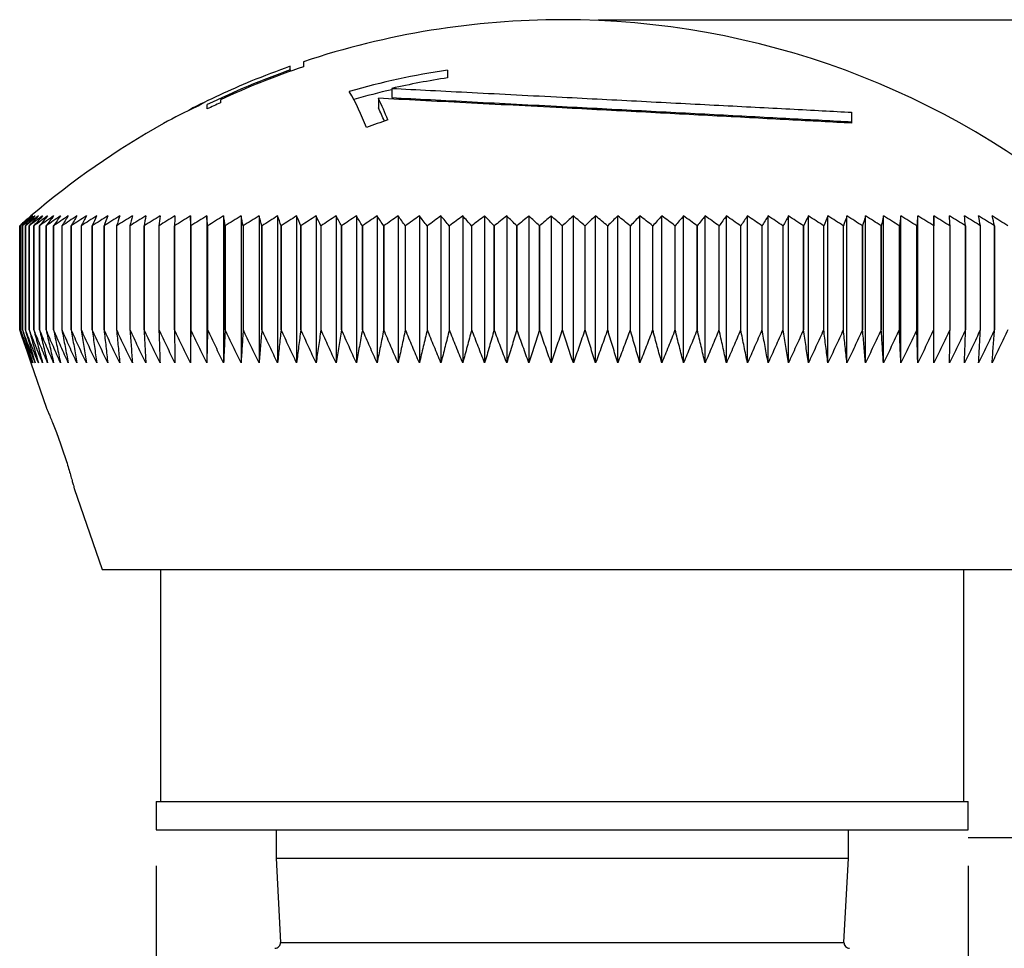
# Model space of a CAD drawing. Header units: millimetres. Extents: x 0 to 279, y 0 to 216.
# Tile 3 of 13: x 109 to 143, y 91 to 124. Entities that reach past the tile are written whole.
import ezdxf

# ---------------------------------------------------------------- set-up
doc = ezdxf.new("R2010")
doc.units = ezdxf.units.MM
doc.layers.add('DIMENSIONS', color=140, linetype='Continuous', lineweight=25)
doc.styles.add('SLDTEXTSTYLE0', font='TXT', dxfattribs={"width": 0.75})
doc.dimstyles.new('SLDDIMSTYLE1', dxfattribs={"dimtxt": 3.5, "dimasz": 3.5, "dimexe": 0, "dimexo": 0.0625, "dimgap": 0.875, "dimtad": 0, "dimtih": 1, "dimtoh": 1, "dimdec": 1, "dimrnd": 1e-09, "dimzin": 4, "dimdsep": 46, "dimtxsty": 'SLDTEXTSTYLE0', "dimsah": 1, "dimcen": 0.09, "dimadec": 0, "dimazin": 1, "dimtfac": 1, "dimtdec": 1, "dimtofl": 0, "dimtmove": 0, "dimatfit": 3, "dimfxl": 0, "dimfrac": 2, "dimtolj": 1, "dimtzin": 12, "dimarcsym": 0})
doc.dimstyles.new('SLDDIMSTYLE2', dxfattribs={"dimtxt": 3.5, "dimasz": 3.5, "dimexe": 0, "dimexo": 0.0625, "dimgap": 0.875, "dimtad": 0, "dimtih": 1, "dimtoh": 1, "dimdec": 1, "dimrnd": 1e-09, "dimzin": 12, "dimdsep": 46, "dimtxsty": 'SLDTEXTSTYLE0', "dimsah": 1, "dimcen": 0.09, "dimadec": 0, "dimazin": 3, "dimtfac": 1, "dimtdec": 1, "dimtofl": 0, "dimtmove": 0, "dimatfit": 3, "dimfxl": 0, "dimfrac": 2, "dimtolj": 1, "dimtzin": 12, "dimarcsym": 0})

# ---------------------------------------------------------------- blocks, each defined once
blk = doc.blocks.new('_D_1')
at = {"layer": 'DIMENSIONS'}
for p, q in [((129.084, 124.016), (160.239, 124.016)), ((157.064, 124.016), (157.064, 115.81)), ((152.538, 109.49), (151.471, 109.49)), ((151.471, 109.49), (151.471, 103.933)), ((161.589, 109.49), (162.656, 109.49)), ((162.656, 109.49), (162.656, 103.933)), ((151.471, 103.933), (152.538, 103.933)), ((162.656, 103.933), (161.589, 103.933)), ((157.064, 95.016), (157.064, 103.222)), ((143.484, 95.016), (160.239, 95.016))]:
    blk.add_line(p, q, dxfattribs=at)
for points in [[(157.064, 124.016), (156.525, 120.516), (157.602, 120.516)], [(157.064, 95.016), (157.602, 98.516), (156.525, 98.516)]]:
    blk.add_solid(points, dxfattribs=at)
at = {"layer": 'DIMENSIONS', "char_height": 3.5, "attachment_point": 1, "style": 'SLDTEXTSTYLE0'}
for s, insert in [('29.0', (152.538, 114.712)), ('1.14', (152.538, 108.445))]:
    blk.add_mtext(s, dxfattribs=dict(at, insert=insert))
blk = doc.blocks.new('_D_2')
at = {"layer": 'DIMENSIONS'}
for p, q in [((129.084, 124.016), (175.523, 124.016)), ((172.348, 124.016), (172.348, 105.296)), ((167.822, 98.975), (166.756, 98.975)), ((166.756, 98.975), (166.756, 93.419)), ((176.874, 98.975), (177.94, 98.975)), ((177.94, 98.975), (177.94, 93.419)), ((166.756, 93.419), (167.822, 93.419)), ((177.94, 93.419), (176.874, 93.419)), ((172.348, 73.987), (172.348, 92.708)), ((131.083, 73.987), (175.523, 73.987))]:
    blk.add_line(p, q, dxfattribs=at)
for points in [[(172.348, 124.016), (171.81, 120.516), (172.887, 120.516)], [(172.348, 73.987), (172.887, 77.487), (171.81, 77.487)]]:
    blk.add_solid(points, dxfattribs=at)
at = {"layer": 'DIMENSIONS', "char_height": 3.5, "attachment_point": 1, "style": 'SLDTEXTSTYLE0'}
for s, insert in [('50.0', (167.822, 104.198)), ('1.97', (167.822, 97.93))]:
    blk.add_mtext(s, dxfattribs=dict(at, insert=insert))
blk = doc.blocks.new('_D_4')
at = {"layer": 'DIMENSIONS'}
for p, q in [((113.414, 94.017), (113.414, 45.028)), ((142.214, 94.017), (142.214, 45.028)), ((113.414, 48.203), (119.938, 48.203)), ((123.288, 48.203), (122.221, 48.203)), ((122.221, 48.203), (122.221, 42.646)), ((132.339, 48.203), (133.406, 48.203)), ((133.406, 48.203), (133.406, 42.646)), ((142.214, 48.203), (135.689, 48.203)), ((122.221, 42.646), (123.288, 42.646)), ((133.406, 42.646), (132.339, 42.646))]:
    blk.add_line(p, q, dxfattribs=at)
for points in [[(113.414, 48.203), (116.914, 47.664), (116.914, 48.741)], [(142.214, 48.203), (138.714, 48.741), (138.714, 47.664)]]:
    blk.add_solid(points, dxfattribs=at)
at = {"layer": 'DIMENSIONS', "char_height": 3.5, "attachment_point": 1, "style": 'SLDTEXTSTYLE0'}
for s, insert in [('%%c', (120.649, 53.425)), ('28.8', (125.927, 53.425)), ('1.13', (123.288, 47.158))]:
    blk.add_mtext(s, dxfattribs=dict(at, insert=insert))

msp = doc.modelspace()

# ---------------------------------------------------------------- linework, layer by layer
for p, q in [((118.165, 122.237), (118.165, 122.364)), ((118.63, 122.524), (118.63, 122.349)), ((118.165, 122.237), (118.165, 122.188)), ((123.746, 122.227), (123.746, 121.954)), ((116.772, 121.832), (116.772, 121.831)), ((121.765, 121.58), (121.765, 121.252)), ((121.291, 121.229), (121.291, 120.896)), ((115.222, 120.852), (115.222, 121.007)), ((115.687, 121.176), (115.687, 121.073)), ((127.814, 120.89), (127.814, 120.938)), ((114.563, 120.811), (114.563, 120.797)), ((138.077, 120.735), (138.077, 120.348)), ((114.634, 116.706), (114.628, 117.058)), ((114.628, 117.058), (114.628, 111.843)), ((115.203, 117.058), (115.203, 111.843)), ((115.801, 117.058), (115.801, 111.843)), ((116.419, 117.058), (116.419, 111.843)), ((117.058, 117.058), (117.058, 111.843)), ((117.715, 117.058), (117.715, 111.843)), ((118.391, 117.058), (118.391, 111.843)), ((119.082, 117.058), (119.082, 111.843)), ((119.789, 117.058), (119.789, 111.843)), ((120.51, 117.058), (120.51, 111.843)), ((121.244, 117.058), (121.244, 111.843)), ((121.99, 117.058), (121.99, 111.843)), ((122.746, 117.058), (122.746, 111.843)), ((123.51, 117.058), (123.51, 111.843)), ((124.282, 117.058), (124.282, 111.843)), ((125.06, 117.058), (125.06, 111.843)), ((125.844, 117.058), (125.844, 111.843)), ((126.63, 117.058), (126.63, 111.843)), ((127.419, 117.058), (127.419, 111.843)), ((128.208, 111.843), (128.208, 117.058)), ((128.997, 111.843), (128.997, 117.058)), ((129.783, 111.843), (129.783, 117.058)), ((130.567, 111.843), (130.567, 117.058)), ((131.345, 111.843), (131.345, 117.058)), ((132.117, 111.843), (132.117, 117.058)), ((132.882, 111.843), (132.882, 117.058)), ((133.637, 111.843), (133.637, 117.058)), ((134.383, 111.843), (134.383, 117.058)), ((135.117, 111.843), (135.117, 117.058)), ((135.838, 111.843), (135.838, 117.058)), ((136.545, 111.843), (136.545, 117.058)), ((137.236, 111.843), (137.236, 117.058)), ((137.912, 111.843), (137.912, 117.058)), ((138.569, 111.843), (138.569, 117.058)), ((139.208, 111.843), (139.208, 117.058)), ((139.826, 111.843), (139.826, 117.058)), ((140.424, 111.843), (140.424, 117.058)), ((140.999, 117.058), (140.993, 116.706)), ((140.999, 111.843), (140.999, 117.058)), ((108.568, 116.706), (108.568, 116.706)), ((108.568, 113.016), (108.568, 116.706)), ((108.568, 116.706), (108.568, 113.016)), ((108.602, 116.706), (108.601, 116.706)), ((108.601, 116.706), (108.601, 113.016)), ((108.602, 113.016), (108.602, 116.706)), ((108.669, 116.706), (108.669, 116.706)), ((108.669, 113.016), (108.669, 116.706)), ((108.669, 116.706), (108.669, 113.016)), ((108.771, 116.706), (108.77, 116.706)), ((108.77, 116.706), (108.77, 113.016)), ((108.771, 113.016), (108.771, 116.706)), ((108.905, 116.706), (108.904, 116.706)), ((108.904, 116.706), (108.904, 113.016)), ((108.905, 113.016), (108.905, 116.706)), ((109.073, 116.706), (109.071, 116.706)), ((109.071, 116.706), (109.071, 113.016)), ((109.073, 113.016), (109.073, 116.706)), ((109.274, 116.706), (109.272, 116.706)), ((109.272, 116.706), (109.272, 113.016)), ((109.274, 113.016), (109.274, 116.706)), ((109.507, 116.706), (109.505, 116.706)), ((109.505, 116.706), (109.505, 113.016)), ((109.507, 113.016), (109.507, 116.706)), ((109.772, 116.706), (109.77, 116.706)), ((109.77, 116.706), (109.77, 113.016)), ((109.772, 113.016), (109.772, 116.706)), ((110.069, 116.706), (110.066, 116.706)), ((110.066, 116.706), (110.066, 113.016)), ((110.069, 113.016), (110.069, 116.706)), ((110.397, 116.706), (110.394, 116.706)), ((110.394, 116.706), (110.394, 113.016)), ((110.397, 113.016), (110.397, 116.706)), ((110.756, 116.706), (110.753, 116.706)), ((110.753, 116.706), (110.753, 113.016)), ((110.756, 113.016), (110.756, 116.706)), ((111.144, 116.706), (111.141, 116.706)), ((111.141, 116.706), (111.141, 113.016)), ((111.144, 113.016), (111.144, 116.706)), ((111.562, 116.706), (111.559, 116.706)), ((111.559, 116.706), (111.559, 113.016)), ((111.562, 113.016), (111.562, 116.706)), ((112.008, 116.706), (112.005, 116.706)), ((112.005, 116.706), (112.005, 113.016)), ((112.008, 113.016), (112.008, 116.706)), ((112.482, 116.706), (112.478, 116.706)), ((112.478, 116.706), (112.478, 113.016)), ((112.482, 113.016), (112.482, 116.706)), ((112.983, 116.706), (112.979, 116.706)), ((112.979, 116.706), (112.979, 113.016)), ((112.983, 113.016), (112.983, 116.706)), ((113.51, 116.706), (113.506, 116.706)), ((113.506, 116.706), (113.506, 113.016)), ((113.51, 113.016), (113.51, 116.706)), ((114.062, 116.706), (114.058, 116.706)), ((114.058, 116.706), (114.058, 113.016)), ((114.062, 113.016), (114.062, 116.706)), ((114.638, 116.706), (114.634, 116.706)), ((114.634, 116.706), (114.634, 113.016)), ((114.638, 113.016), (114.638, 116.706)), ((115.238, 116.706), (115.233, 116.706)), ((115.233, 116.706), (115.233, 113.016)), ((115.238, 113.016), (115.238, 116.706)), ((115.859, 116.706), (115.854, 116.706)), ((115.854, 116.706), (115.854, 113.016)), ((115.859, 113.016), (115.859, 116.706)), ((116.501, 116.706), (116.496, 116.706)), ((116.496, 116.706), (116.496, 113.016)), ((116.501, 113.016), (116.501, 116.706)), ((117.163, 116.706), (117.158, 116.706)), ((117.158, 116.706), (117.158, 113.016)), ((117.163, 113.016), (117.163, 116.706)), ((117.844, 116.706), (117.839, 116.706)), ((117.839, 116.706), (117.839, 113.016)), ((117.844, 113.016), (117.844, 116.706)), ((118.543, 116.706), (118.537, 116.706)), ((118.537, 116.706), (118.537, 113.016)), ((118.543, 113.016), (118.543, 116.706)), ((119.257, 116.706), (119.251, 116.706)), ((119.251, 116.706), (119.251, 113.016)), ((119.257, 113.016), (119.257, 116.706)), ((119.987, 116.706), (119.981, 116.706)), ((119.981, 116.706), (119.981, 113.016)), ((119.987, 113.016), (119.987, 116.706)), ((120.73, 116.706), (120.724, 116.706)), ((120.724, 116.706), (120.724, 113.016)), ((120.73, 113.016), (120.73, 116.706)), ((121.486, 116.706), (121.48, 116.706)), ((121.48, 116.706), (121.48, 113.016)), ((121.486, 113.016), (121.486, 116.706)), ((122.253, 116.706), (122.247, 116.706)), ((122.247, 116.706), (122.247, 113.016)), ((122.253, 113.016), (122.253, 116.706)), ((123.029, 116.706), (123.023, 116.706)), ((123.023, 116.706), (123.023, 113.016)), ((123.029, 113.016), (123.029, 116.706)), ((123.814, 116.706), (123.808, 116.706)), ((123.808, 116.706), (123.808, 113.016)), ((123.814, 113.016), (123.814, 116.706)), ((124.606, 116.706), (124.6, 116.706)), ((124.6, 116.706), (124.6, 113.016)), ((124.606, 113.016), (124.606, 116.706)), ((125.404, 116.706), (125.398, 116.706)), ((125.398, 116.706), (125.398, 113.016)), ((125.404, 113.016), (125.404, 116.706)), ((126.206, 116.706), (126.2, 116.706)), ((126.2, 116.706), (126.2, 113.016)), ((126.206, 113.016), (126.206, 116.706)), ((127.011, 116.706), (127.004, 116.706)), ((127.004, 116.706), (127.004, 113.016)), ((127.011, 113.016), (127.011, 116.706)), ((127.816, 116.706), (127.81, 116.706)), ((127.81, 116.706), (127.81, 113.016)), ((127.817, 113.016), (127.817, 116.705)), ((128.623, 116.706), (128.617, 116.706)), ((128.617, 116.706), (128.617, 113.016)), ((128.623, 113.016), (128.623, 116.706)), ((129.427, 116.706), (129.421, 116.706)), ((129.421, 116.706), (129.421, 113.016)), ((129.427, 113.016), (129.427, 116.706)), ((130.229, 116.706), (130.223, 116.706)), ((130.223, 116.706), (130.223, 113.016)), ((130.229, 113.016), (130.229, 116.706)), ((131.027, 116.706), (131.021, 116.706)), ((131.021, 116.706), (131.021, 113.016)), ((131.027, 113.016), (131.027, 116.706)), ((131.819, 116.706), (131.813, 116.706)), ((131.813, 116.706), (131.813, 113.016)), ((131.819, 113.016), (131.819, 116.706)), ((132.604, 116.706), (132.598, 116.706)), ((132.598, 116.706), (132.598, 113.016)), ((132.604, 113.016), (132.604, 116.706)), ((133.38, 116.706), (133.374, 116.706)), ((133.374, 116.706), (133.374, 113.016)), ((133.38, 113.016), (133.38, 116.706)), ((134.147, 116.706), (134.141, 116.706)), ((134.141, 116.706), (134.141, 113.016)), ((134.147, 113.016), (134.147, 116.706)), ((134.903, 116.706), (134.897, 116.706)), ((134.897, 116.706), (134.897, 113.016)), ((134.903, 113.016), (134.903, 116.706)), ((135.646, 116.706), (135.64, 116.706)), ((135.64, 116.706), (135.64, 113.016)), ((135.646, 113.016), (135.646, 116.706)), ((136.376, 116.706), (136.37, 116.706)), ((136.37, 116.706), (136.37, 113.016)), ((136.376, 113.016), (136.376, 116.706)), ((137.09, 116.706), (137.085, 116.706)), ((137.085, 116.706), (137.085, 113.016)), ((137.09, 113.016), (137.09, 116.706)), ((137.788, 116.706), (137.783, 116.706)), ((137.783, 116.706), (137.783, 113.016)), ((137.788, 113.016), (137.788, 116.706)), ((138.469, 116.706), (138.464, 116.706)), ((138.464, 116.706), (138.464, 113.016)), ((138.469, 113.016), (138.469, 116.706)), ((139.131, 116.706), (139.126, 116.706)), ((139.126, 116.706), (139.126, 113.016)), ((139.131, 113.016), (139.131, 116.706)), ((139.773, 116.706), (139.768, 116.706)), ((139.768, 116.706), (139.768, 113.016)), ((139.773, 113.016), (139.773, 116.706)), ((140.394, 116.706), (140.39, 116.706)), ((140.39, 116.706), (140.39, 113.016)), ((140.394, 113.016), (140.394, 116.706)), ((140.993, 116.706), (140.989, 116.706)), ((140.989, 116.706), (140.989, 113.016)), ((140.993, 113.016), (140.993, 116.706)), ((141.569, 116.706), (141.565, 116.706)), ((141.565, 116.706), (141.565, 113.016)), ((141.569, 113.016), (141.569, 116.706)), ((142.121, 116.706), (142.117, 116.706)), ((142.117, 116.706), (142.117, 113.016)), ((142.121, 113.016), (142.121, 116.706)), ((142.648, 116.706), (142.644, 116.706)), ((142.644, 116.706), (142.644, 113.016)), ((142.648, 113.016), (142.648, 116.706)), ((143.149, 116.706), (143.145, 116.706)), ((143.145, 116.706), (143.145, 113.016)), ((143.149, 113.016), (143.149, 116.706)), ((108.568, 113.016), (108.568, 113.016)), ((108.602, 113.016), (108.601, 113.016)), ((108.669, 113.016), (108.669, 113.016)), ((108.771, 113.016), (108.77, 113.016)), ((108.905, 113.016), (108.904, 113.016)), ((109.073, 113.016), (109.071, 113.016)), ((109.274, 113.016), (109.272, 113.016)), ((109.507, 113.016), (109.505, 113.016)), ((109.772, 113.016), (109.77, 113.016)), ((110.069, 113.016), (110.066, 113.016)), ((110.397, 113.016), (110.394, 113.016)), ((110.756, 113.016), (110.753, 113.016)), ((111.144, 113.016), (111.141, 113.016)), ((111.562, 113.016), (111.559, 113.016)), ((112.008, 113.016), (112.005, 113.016)), ((112.482, 113.016), (112.478, 113.016)), ((112.983, 113.016), (112.979, 113.016)), ((113.51, 113.016), (113.506, 113.016)), ((114.062, 113.016), (114.058, 113.016)), ((114.638, 113.016), (114.634, 113.016)), ((115.238, 113.016), (115.233, 113.016)), ((115.859, 113.016), (115.854, 113.016)), ((116.501, 113.016), (116.496, 113.016)), ((117.163, 113.016), (117.158, 113.016)), ((117.844, 113.016), (117.839, 113.016)), ((118.543, 113.016), (118.537, 113.016)), ((119.257, 113.016), (119.251, 113.016)), ((119.987, 113.016), (119.981, 113.016)), ((120.73, 113.016), (120.724, 113.016)), ((121.486, 113.016), (121.48, 113.016)), ((122.253, 113.016), (122.247, 113.016)), ((123.029, 113.016), (123.023, 113.016)), ((123.814, 113.016), (123.808, 113.016)), ((124.606, 113.016), (124.6, 113.016)), ((125.404, 113.016), (125.398, 113.016)), ((126.206, 113.016), (126.2, 113.016)), ((127.011, 113.016), (127.004, 113.016)), ((128.623, 113.016), (128.617, 113.016)), ((129.427, 113.016), (129.421, 113.016)), ((130.229, 113.016), (130.223, 113.016)), ((131.027, 113.016), (131.021, 113.016)), ((131.819, 113.016), (131.813, 113.016)), ((132.604, 113.016), (132.598, 113.016)), ((133.38, 113.016), (133.374, 113.016)), ((134.147, 113.016), (134.141, 113.016)), ((134.903, 113.016), (134.897, 113.016)), ((135.646, 113.016), (135.64, 113.016)), ((136.376, 113.016), (136.37, 113.016)), ((137.09, 113.016), (137.085, 113.016)), ((137.788, 113.016), (137.783, 113.016)), ((138.469, 113.016), (138.464, 113.016)), ((139.131, 113.016), (139.126, 113.016)), ((139.773, 113.016), (139.768, 113.016)), ((140.394, 113.016), (140.39, 113.016)), ((140.993, 113.016), (140.989, 113.016)), ((141.569, 113.016), (141.565, 113.016)), ((142.121, 113.016), (142.117, 113.016)), ((142.648, 113.016), (142.644, 113.016)), ((143.149, 113.016), (143.145, 113.016)), ((108.968, 111.843), (109.52, 110.238)), ((110.499, 107.395), (111.49, 104.516)), ((111.49, 104.516), (127.814, 104.516)), ((113.564, 104.516), (113.564, 96.287)), ((127.814, 104.516), (144.137, 104.516)), ((142.064, 96.287), (142.064, 104.516)), ((113.414, 96.287), (113.414, 95.287)), ((113.414, 96.287), (142.214, 96.287)), ((142.214, 95.287), (142.214, 96.287)), ((113.414, 95.287), (142.214, 95.287)), ((117.664, 95.287), (117.664, 94.287)), ((137.964, 94.287), (137.964, 95.287)), ((117.664, 94.287), (117.82, 91.297)), ((117.664, 94.287), (137.964, 94.287)), ((137.807, 91.297), (137.964, 94.287)), ((117.82, 91.297), (137.807, 91.297))]:
    msp.add_line(p, q)
at = {"flags": 128}
msp.add_lwpolyline([(127.816, 113.016), (127.816, 113.016), (127.815, 113.016), (127.814, 113.016), (127.813, 113.016), (127.813, 113.016), (127.812, 113.016), (127.811, 113.016), (127.81, 113.016)], dxfattribs=at)
for centre, radius, start, end in [((127.814, 95.016), 29, 90.0003, 108.4614), ((127.814, 95.016), 29, 49.4692, 90.0003), ((127.814, 95.016), 28.834, 108.5715, 114.8696), ((127.814, 95.016), 29, 109.4327, 112.3791), ((127.814, 95.016), 28.88, 109.5166, 115.8479), ((127.814, 95.016), 27.513, 98.5022, 105.9351), ((127.814, 95.016), 27.243, 98.5872, 102.8273), ((127.814, 95.016), 28.999, 112.3799, 117.1884), ((112.709, 117.111), 8.72, 20.7143, 30.01), ((127.814, 95.016), 27.197, 102.8493, 105.7777), ((111.946, 116.674), 10.396, 21.3592, 25.9849), ((121.481, 106.368), 16.001, 114.5396, 119.2041), ((121.71, 106.653), 15.86, 114.3787, 116.7837), ((122.759, 106.406), 16.539, 117.3373, 118.6272), ((127.814, 95.016), 28.74, 114.9563, 115.9832), ((112.473, 116.635), 9.794, 22.7315, 25.791), ((127.814, 95.016), 29, 119.1827, 130.5308), ((129.786, 95.7), 26.07, 108.2356, 110.0111), ((121.158, 102.237), 19.18, 129.4008, 131.0298), ((121.077, 102.897), 18.633, 130.5345, 132.1732), ((121.046, 103.556), 18.105, 131.7754, 133.4216), ((121.285, 101.583), 19.738, 128.3662, 129.9842), ((121.452, 100.937), 20.299, 127.4237, 129.0297), ((121.069, 104.211), 17.604, 133.132, 134.783), ((121.154, 104.857), 17.14, 134.6138, 136.2656), ((121.658, 100.305), 20.858, 126.5665, 128.1602), ((121.309, 105.488), 16.725, 136.2305, 137.8783), ((121.9, 99.692), 21.409, 125.7889, 127.3701), ((121.544, 106.102), 16.371, 137.9927, 139.6302), ((122.174, 99.1), 21.945, 125.0856, 126.6544), ((121.873, 106.693), 16.095, 139.9111, 141.5304), ((122.479, 98.536), 22.462, 124.4518, 126.0086), ((122.314, 107.258), 15.917, 141.9966, 143.5879), ((122.813, 98.002), 22.954, 123.8832, 125.4287), ((122.892, 107.792), 15.864, 144.2593, 145.811), ((123.174, 97.502), 23.418, 123.3763, 124.911), ((123.642, 108.291), 15.972, 146.7087, 148.207), ((123.561, 97.04), 23.849, 122.9276, 124.4525), ((124.613, 108.753), 16.292, 149.3524, 150.7812), ((123.971, 96.62), 24.243, 122.5344, 124.0504), ((125.884, 109.174), 16.902, 152.1953, 153.5364), ((124.404, 96.243), 24.597, 122.1942, 123.7021), ((127.575, 109.55), 17.925, 155.2386, 156.4719), ((124.857, 95.913), 24.908, 121.9048, 123.4058), ((129.895, 109.88), 19.565, 158.4783, 159.5825), ((125.331, 95.632), 25.173, 121.6645, 123.1595), ((133.222, 110.161), 22.204, 161.9046, 162.8578), ((125.823, 95.402), 25.391, 121.4717, 122.962), ((138.345, 110.392), 26.627, 165.5006, 166.2818), ((126.332, 95.225), 25.559, 121.3255, 122.812), ((147.196, 110.569), 34.763, 169.2419, 169.832), ((126.858, 95.101), 25.677, 121.2248, 122.7087), ((166.124, 110.693), 52.96, 173.0969, 173.4805), ((127.399, 95.032), 25.742, 121.169, 122.6515), ((235.337, 110.762), 121.425, 177.02766, 177.19401), ((127.954, 95.018), 25.755, 121.1579, 122.6401), ((128.521, 95.06), 25.716, 121.1913, 122.6744), ((42.106, 110.734), 73.37, 4.66869, 4.9446), ((129.101, 95.156), 25.624, 121.2695, 122.7546), ((74.53, 110.638), 41.767, 8.3541, 8.8425), ((129.693, 95.307), 25.481, 121.3929, 122.8811), ((87.13, 110.487), 30.017, 11.9573, 12.6451), ((130.294, 95.511), 25.288, 121.5622, 123.0548), ((93.915, 110.283), 24.114, 15.4475, 16.3173), ((130.906, 95.766), 25.046, 121.7786, 123.2765), ((98.22, 110.027), 20.725, 18.7996, 19.831), ((131.526, 96.072), 24.758, 122.0432, 123.5476), ((101.245, 109.721), 18.65, 21.9942, 23.1657), ((132.155, 96.426), 24.425, 122.3578, 123.8696), ((103.528, 109.368), 17.352, 25.0182, 26.308), ((132.791, 96.825), 24.05, 122.7242, 124.2446), ((105.346, 108.969), 16.555, 27.8638, 29.2512), ((133.435, 97.266), 23.638, 123.1448, 124.6746), ((106.855, 108.527), 16.101, 30.5284, 31.9941), ((134.085, 97.748), 23.19, 123.6222, 125.1623), ((108.151, 108.046), 15.895, 33.013, 34.5399), ((134.742, 98.265), 22.711, 124.1596, 125.7107), ((109.296, 107.529), 15.873, 35.3218, 36.8949), ((135.406, 98.814), 22.206, 124.7603, 126.323), ((110.329, 106.979), 15.992, 37.4611, 39.0677), ((136.077, 99.393), 21.679, 125.4283, 127.0032), ((111.28, 106.401), 16.222, 39.4389, 41.0683), ((136.755, 99.996), 21.135, 126.1681, 127.7555), ((112.168, 105.798), 16.539, 41.2637, 42.9072), ((137.441, 100.619), 20.58, 126.9848, 128.5847), ((113.008, 105.174), 16.926, 42.9449, 44.5954), ((138.136, 101.258), 20.018, 127.8839, 129.496), ((113.811, 104.535), 17.367, 44.4914, 46.1433), ((138.841, 101.909), 19.458, 128.8716, 130.4952), ((114.585, 103.884), 17.85, 45.9123, 47.5613), ((139.559, 102.567), 18.904, 129.9548, 131.5888), ((115.336, 103.227), 18.366, 47.2162, 48.859), ((140.292, 103.227), 18.366, 131.1411, 132.7859), ((116.068, 102.567), 18.904, 48.4112, 50.0452), ((141.042, 103.884), 17.85, 132.4387, 134.0877), ((116.786, 101.909), 19.458, 49.5048, 51.1284), ((141.816, 104.535), 17.367, 133.8567, 135.5086), ((117.491, 101.258), 20.018, 50.504, 52.1161), ((142.619, 105.174), 16.926, 135.4046, 137.0551), ((118.186, 100.619), 20.58, 51.4153, 53.0152), ((143.459, 105.798), 16.539, 137.0928, 138.7363), ((118.872, 99.996), 21.135, 52.2445, 53.8319), ((144.347, 106.401), 16.222, 138.9317, 140.5611), ((119.55, 99.393), 21.679, 52.9968, 54.5717), ((145.298, 106.979), 15.992, 140.9323, 142.5389), ((120.221, 98.814), 22.206, 53.677, 55.2397), ((146.331, 107.529), 15.873, 143.1051, 144.6782), ((120.885, 98.265), 22.711, 54.2893, 55.8404), ((147.476, 108.046), 15.895, 145.4601, 146.987), ((121.542, 97.748), 23.19, 54.8377, 56.3778), ((148.772, 108.527), 16.101, 148.0059, 149.4716), ((122.193, 97.266), 23.638, 55.3254, 56.8552), ((150.281, 108.969), 16.555, 150.7488, 152.1362), ((122.836, 96.825), 24.05, 55.7554, 57.2758), ((152.099, 109.368), 17.352, 153.692, 154.9818), ((123.472, 96.426), 24.425, 56.1304, 57.6422), ((154.382, 109.721), 18.65, 156.8343, 158.0058), ((124.101, 96.072), 24.758, 56.4524, 57.9568), ((157.407, 110.027), 20.725, 160.169, 161.2004), ((124.721, 95.766), 25.046, 56.7235, 58.2214), ((161.712, 110.283), 24.114, 163.6827, 164.5525), ((125.333, 95.511), 25.288, 56.9452, 58.4378), ((168.497, 110.487), 30.017, 167.3549, 168.0427), ((125.934, 95.307), 25.481, 57.1189, 58.6071), ((181.097, 110.638), 41.767, 171.1575, 171.6459), ((126.526, 95.156), 25.624, 57.2454, 58.7305), ((213.521, 110.734), 73.37, 175.0554, 175.33131), ((127.106, 95.06), 25.716, 57.3256, 58.8087), ((127.674, 95.018), 25.755, 57.3599, 58.8421), ((128.228, 95.032), 25.742, 57.3485, 58.831), ((20.29, 110.762), 121.425, 2.80599, 2.97234), ((128.769, 95.101), 25.677, 57.2913, 58.7752), ((89.503, 110.693), 52.96, 6.5195, 6.9031), ((129.295, 95.225), 25.559, 57.188, 58.6745), ((108.431, 110.569), 34.763, 10.168, 10.7581), ((129.804, 95.402), 25.391, 57.038, 58.5283), ((117.282, 110.392), 26.627, 13.7182, 14.4994), ((117.62, 91.287), 0.2, 270, 3), ((138.007, 91.287), 0.2, 177, 270)]:
    msp.add_arc(centre, radius, start, end)
for points, knots in [([(121.765, 121.58), (122.651, 121.534), (123.603, 121.486), (125.129, 121.408), (125.657, 121.381), (126.724, 121.326), (127.265, 121.298), (127.814, 121.27)], [0, 0, 0, 0, 0.5, 0.5, 0.75, 0.75, 1, 1, 1, 1]), ([(127.814, 120.89), (126.63, 120.952), (125.49, 121.011), (123.843, 121.097), (123.302, 121.125), (122.266, 121.178), (121.768, 121.204), (121.291, 121.229)], [0, 0, 0, 0, 0.5, 0.5, 0.75, 0.75, 1, 1, 1, 1]), ([(121.765, 121.252), (122.651, 121.206), (123.603, 121.157), (125.129, 121.078), (125.657, 121.05), (126.724, 120.995), (127.265, 120.967), (127.814, 120.938)], [0, 0, 0, 0, 0.5, 0.5, 0.75, 0.75, 1, 1, 1, 1]), ([(127.814, 121.27), (128.757, 121.221), (129.694, 121.173), (131.09, 121.1), (131.555, 121.076), (132.478, 121.028), (132.929, 121.005), (134.251, 120.936), (135.094, 120.892), (136.688, 120.808), (137.417, 120.77), (138.077, 120.735)], [0, 0, 0, 0, 0.25, 0.25, 0.375, 0.375, 0.5, 0.5, 0.75, 0.75, 1, 1, 1, 1]), ([(127.814, 120.938), (128.757, 120.889), (129.694, 120.84), (131.09, 120.766), (131.555, 120.742), (132.478, 120.693), (132.929, 120.67), (134.251, 120.6), (135.094, 120.555), (136.688, 120.471), (137.417, 120.432), (138.077, 120.397)], [0, 0, 0, 0, 0.25, 0.25, 0.375, 0.375, 0.5, 0.5, 0.75, 0.75, 1, 1, 1, 1]), ([(138.077, 120.348), (137.387, 120.384), (136.643, 120.424), (135.449, 120.488), (135.038, 120.509), (134.189, 120.554), (133.753, 120.578), (132.435, 120.647), (131.533, 120.695), (130.146, 120.768), (129.678, 120.792), (128.745, 120.841), (128.279, 120.866), (127.814, 120.89)], [0, 0, 0, 0, 0.25, 0.25, 0.375, 0.375, 0.5, 0.5, 0.75, 0.75, 0.875, 0.875, 1, 1, 1, 1]), ([(108.568, 113.016), (108.634, 112.819), (108.767, 112.427), (108.901, 112.036), (108.968, 111.843)], [0, 0, 0, 0, 0.504136, 1, 1, 1, 1]), ([(108.984, 111.843), (108.915, 112.036), (108.775, 112.427), (108.637, 112.819), (108.568, 113.016)], [0, 0, 0, 0, 0.4958565, 1, 1, 1, 1]), ([(108.601, 113.016), (108.665, 112.819), (108.792, 112.427), (108.921, 112.036), (108.984, 111.843)], [0, 0, 0, 0, 0.504146, 1, 1, 1, 1]), ([(109.034, 111.843), (108.962, 112.036), (108.817, 112.427), (108.674, 112.819), (108.602, 113.016)], [0, 0, 0, 0, 0.495857, 1, 1, 1, 1]), ([(108.669, 113.016), (108.73, 112.819), (108.851, 112.427), (108.973, 112.036), (109.034, 111.843)], [0, 0, 0, 0, 0.504146, 1, 1, 1, 1]), ([(109.116, 111.843), (109.042, 112.036), (108.892, 112.427), (108.744, 112.819), (108.669, 113.016)], [0, 0, 0, 0, 0.4958565, 1, 1, 1, 1]), ([(108.77, 113.016), (108.827, 112.819), (108.942, 112.427), (109.059, 112.036), (109.116, 111.843)], [0, 0, 0, 0, 0.504146, 1, 1, 1, 1]), ([(109.232, 111.843), (109.155, 112.036), (109, 112.427), (108.848, 112.819), (108.771, 113.016)], [0, 0, 0, 0, 0.495857, 1, 1, 1, 1]), ([(108.904, 113.016), (108.959, 112.819), (109.067, 112.427), (109.177, 112.036), (109.232, 111.843)], [0, 0, 0, 0, 0.504146, 1, 1, 1, 1]), ([(109.38, 111.843), (109.301, 112.036), (109.141, 112.427), (108.984, 112.819), (108.905, 113.016)], [0, 0, 0, 0, 0.495857, 1, 1, 1, 1]), ([(109.071, 113.016), (109.123, 112.819), (109.225, 112.427), (109.328, 112.036), (109.38, 111.843)], [0, 0, 0, 0, 0.504146, 1, 1, 1, 1]), ([(109.56, 111.843), (109.479, 112.036), (109.315, 112.427), (109.154, 112.819), (109.073, 113.016)], [0, 0, 0, 0, 0.495857, 1, 1, 1, 1]), ([(109.272, 113.016), (109.32, 112.819), (109.415, 112.427), (109.512, 112.036), (109.56, 111.843)], [0, 0, 0, 0, 0.504146, 1, 1, 1, 1]), ([(109.772, 111.843), (109.689, 112.036), (109.522, 112.427), (109.357, 112.819), (109.274, 113.016)], [0, 0, 0, 0, 0.495857, 1, 1, 1, 1]), ([(109.505, 113.016), (109.549, 112.819), (109.638, 112.427), (109.728, 112.036), (109.772, 111.843)], [0, 0, 0, 0, 0.5041465, 1, 1, 1, 1]), ([(110.016, 111.843), (109.931, 112.036), (109.76, 112.427), (109.592, 112.819), (109.507, 113.016)], [0, 0, 0, 0, 0.495857, 1, 1, 1, 1]), ([(109.77, 113.016), (109.811, 112.819), (109.892, 112.427), (109.975, 112.036), (110.016, 111.843)], [0, 0, 0, 0, 0.504146, 1, 1, 1, 1]), ([(110.291, 111.843), (110.205, 112.036), (110.031, 112.427), (109.859, 112.819), (109.772, 113.016)], [0, 0, 0, 0, 0.4958565, 1, 1, 1, 1]), ([(110.066, 113.016), (110.104, 112.819), (110.178, 112.427), (110.254, 112.036), (110.291, 111.843)], [0, 0, 0, 0, 0.504146, 1, 1, 1, 1]), ([(110.597, 111.843), (110.509, 112.036), (110.332, 112.427), (110.157, 112.819), (110.069, 113.016)], [0, 0, 0, 0, 0.4958565, 1, 1, 1, 1]), ([(110.394, 113.016), (110.428, 112.819), (110.495, 112.427), (110.563, 112.036), (110.597, 111.843)], [0, 0, 0, 0, 0.504146, 1, 1, 1, 1]), ([(110.933, 111.843), (110.844, 112.036), (110.664, 112.427), (110.486, 112.819), (110.397, 113.016)], [0, 0, 0, 0, 0.495857, 1, 1, 1, 1]), ([(110.753, 113.016), (110.783, 112.819), (110.843, 112.427), (110.903, 112.036), (110.933, 111.843)], [0, 0, 0, 0, 0.504146, 1, 1, 1, 1]), ([(111.299, 111.843), (111.208, 112.036), (111.026, 112.427), (110.846, 112.819), (110.756, 113.016)], [0, 0, 0, 0, 0.495857, 1, 1, 1, 1]), ([(111.141, 113.016), (111.167, 112.819), (111.22, 112.427), (111.273, 112.036), (111.299, 111.843)], [0, 0, 0, 0, 0.5041465, 1, 1, 1, 1]), ([(111.693, 111.843), (111.602, 112.036), (111.418, 112.427), (111.236, 112.819), (111.144, 113.016)], [0, 0, 0, 0, 0.4958565, 1, 1, 1, 1]), ([(111.559, 113.016), (111.581, 112.819), (111.626, 112.427), (111.671, 112.036), (111.693, 111.843)], [0, 0, 0, 0, 0.504146, 1, 1, 1, 1]), ([(112.116, 111.843), (112.024, 112.036), (111.838, 112.427), (111.655, 112.819), (111.562, 113.016)], [0, 0, 0, 0, 0.495857, 1, 1, 1, 1]), ([(112.005, 113.016), (112.023, 112.819), (112.06, 112.427), (112.098, 112.036), (112.116, 111.843)], [0, 0, 0, 0, 0.504146, 1, 1, 1, 1]), ([(112.567, 111.843), (112.474, 112.036), (112.287, 112.427), (112.102, 112.819), (112.008, 113.016)], [0, 0, 0, 0, 0.495857, 1, 1, 1, 1]), ([(112.478, 113.016), (112.493, 112.819), (112.523, 112.427), (112.552, 112.036), (112.567, 111.843)], [0, 0, 0, 0, 0.5041465, 1, 1, 1, 1]), ([(113.044, 111.843), (112.951, 112.036), (112.762, 112.427), (112.576, 112.819), (112.482, 113.016)], [0, 0, 0, 0, 0.495857, 1, 1, 1, 1]), ([(112.979, 113.016), (112.99, 112.819), (113.012, 112.427), (113.033, 112.036), (113.044, 111.843)], [0, 0, 0, 0, 0.504146, 1, 1, 1, 1]), ([(113.547, 111.843), (113.453, 112.036), (113.264, 112.427), (113.077, 112.819), (112.983, 113.016)], [0, 0, 0, 0, 0.495857, 1, 1, 1, 1]), ([(113.506, 113.016), (113.513, 112.819), (113.527, 112.427), (113.54, 112.036), (113.547, 111.843)], [0, 0, 0, 0, 0.504146, 1, 1, 1, 1]), ([(114.076, 111.843), (113.981, 112.036), (113.792, 112.427), (113.605, 112.819), (113.51, 113.016)], [0, 0, 0, 0, 0.495857, 1, 1, 1, 1]), ([(114.058, 113.016), (114.061, 112.819), (114.067, 112.427), (114.073, 112.036), (114.076, 111.843)], [0, 0, 0, 0, 0.504146, 1, 1, 1, 1]), ([(114.628, 111.843), (114.534, 112.036), (114.344, 112.427), (114.157, 112.819), (114.062, 113.016)], [0, 0, 0, 0, 0.495857, 1, 1, 1, 1]), ([(114.634, 113.016), (114.633, 112.819), (114.631, 112.427), (114.629, 112.036), (114.628, 111.843)], [0, 0, 0, 0, 0.504146, 1, 1, 1, 1]), ([(115.203, 111.843), (115.109, 112.036), (114.92, 112.427), (114.733, 112.819), (114.638, 113.016)], [0, 0, 0, 0, 0.495857, 1, 1, 1, 1]), ([(115.233, 113.016), (115.228, 112.819), (115.218, 112.427), (115.208, 112.036), (115.203, 111.843)], [0, 0, 0, 0, 0.5041465, 1, 1, 1, 1]), ([(115.801, 111.843), (115.707, 112.036), (115.518, 112.427), (115.332, 112.819), (115.238, 113.016)], [0, 0, 0, 0, 0.495857, 1, 1, 1, 1]), ([(115.854, 113.016), (115.845, 112.819), (115.827, 112.427), (115.81, 112.036), (115.801, 111.843)], [0, 0, 0, 0, 0.5041465, 1, 1, 1, 1]), ([(116.419, 111.843), (116.326, 112.036), (116.138, 112.427), (115.953, 112.819), (115.859, 113.016)], [0, 0, 0, 0, 0.495857, 1, 1, 1, 1]), ([(116.496, 113.016), (116.483, 112.819), (116.458, 112.427), (116.432, 112.036), (116.419, 111.843)], [0, 0, 0, 0, 0.504146, 1, 1, 1, 1]), ([(117.058, 111.843), (116.965, 112.036), (116.779, 112.427), (116.594, 112.819), (116.501, 113.016)], [0, 0, 0, 0, 0.4958565, 1, 1, 1, 1]), ([(117.158, 113.016), (117.141, 112.819), (117.108, 112.427), (117.075, 112.036), (117.058, 111.843)], [0, 0, 0, 0, 0.504146, 1, 1, 1, 1]), ([(117.715, 111.843), (117.624, 112.036), (117.438, 112.427), (117.256, 112.819), (117.163, 113.016)], [0, 0, 0, 0, 0.495857, 1, 1, 1, 1]), ([(117.839, 113.016), (117.818, 112.819), (117.777, 112.427), (117.736, 112.036), (117.715, 111.843)], [0, 0, 0, 0, 0.504146, 1, 1, 1, 1]), ([(118.391, 111.843), (118.3, 112.036), (118.116, 112.427), (117.935, 112.819), (117.844, 113.016)], [0, 0, 0, 0, 0.495857, 1, 1, 1, 1]), ([(118.537, 113.016), (118.513, 112.819), (118.464, 112.427), (118.415, 112.036), (118.391, 111.843)], [0, 0, 0, 0, 0.504146, 1, 1, 1, 1]), ([(119.082, 111.843), (118.993, 112.036), (118.812, 112.427), (118.633, 112.819), (118.543, 113.016)], [0, 0, 0, 0, 0.495857, 1, 1, 1, 1]), ([(119.251, 113.016), (119.223, 112.819), (119.167, 112.427), (119.11, 112.036), (119.082, 111.843)], [0, 0, 0, 0, 0.5041465, 1, 1, 1, 1]), ([(119.789, 111.843), (119.701, 112.036), (119.522, 112.427), (119.346, 112.819), (119.257, 113.016)], [0, 0, 0, 0, 0.495857, 1, 1, 1, 1]), ([(119.981, 113.016), (119.949, 112.819), (119.886, 112.427), (119.821, 112.036), (119.789, 111.843)], [0, 0, 0, 0, 0.504146, 1, 1, 1, 1]), ([(120.51, 111.843), (120.423, 112.036), (120.248, 112.427), (120.074, 112.819), (119.987, 113.016)], [0, 0, 0, 0, 0.495857, 1, 1, 1, 1]), ([(120.724, 113.016), (120.689, 112.819), (120.618, 112.427), (120.546, 112.036), (120.51, 111.843)], [0, 0, 0, 0, 0.504146, 1, 1, 1, 1]), ([(121.244, 111.843), (121.159, 112.036), (120.986, 112.427), (120.816, 112.819), (120.73, 113.016)], [0, 0, 0, 0, 0.495857, 1, 1, 1, 1]), ([(121.48, 113.016), (121.441, 112.819), (121.363, 112.427), (121.284, 112.036), (121.244, 111.843)], [0, 0, 0, 0, 0.504146, 1, 1, 1, 1]), ([(121.99, 111.843), (121.906, 112.036), (121.737, 112.427), (121.57, 112.819), (121.486, 113.016)], [0, 0, 0, 0, 0.495857, 1, 1, 1, 1]), ([(122.247, 113.016), (122.204, 112.819), (122.119, 112.427), (122.033, 112.036), (121.99, 111.843)], [0, 0, 0, 0, 0.5041465, 1, 1, 1, 1]), ([(122.746, 111.843), (122.664, 112.036), (122.498, 112.427), (122.335, 112.819), (122.253, 113.016)], [0, 0, 0, 0, 0.495857, 1, 1, 1, 1]), ([(123.023, 113.016), (122.977, 112.819), (122.885, 112.427), (122.792, 112.036), (122.746, 111.843)], [0, 0, 0, 0, 0.504146, 1, 1, 1, 1]), ([(123.51, 111.843), (123.43, 112.036), (123.269, 112.427), (123.11, 112.819), (123.029, 113.016)], [0, 0, 0, 0, 0.4958565, 1, 1, 1, 1]), ([(123.808, 113.016), (123.758, 112.819), (123.66, 112.427), (123.56, 112.036), (123.51, 111.843)], [0, 0, 0, 0, 0.504146, 1, 1, 1, 1]), ([(124.282, 111.843), (124.204, 112.036), (124.047, 112.427), (123.892, 112.819), (123.814, 113.016)], [0, 0, 0, 0, 0.4958565, 1, 1, 1, 1]), ([(124.6, 113.016), (124.547, 112.819), (124.442, 112.427), (124.335, 112.036), (124.282, 111.843)], [0, 0, 0, 0, 0.504146, 1, 1, 1, 1]), ([(125.06, 111.843), (124.985, 112.036), (124.833, 112.427), (124.682, 112.819), (124.606, 113.016)], [0, 0, 0, 0, 0.495857, 1, 1, 1, 1]), ([(125.398, 113.016), (125.341, 112.819), (125.23, 112.427), (125.117, 112.036), (125.06, 111.843)], [0, 0, 0, 0, 0.504146, 1, 1, 1, 1]), ([(125.844, 111.843), (125.77, 112.036), (125.623, 112.427), (125.477, 112.819), (125.404, 113.016)], [0, 0, 0, 0, 0.495857, 1, 1, 1, 1]), ([(126.2, 113.016), (126.14, 112.819), (126.022, 112.427), (125.903, 112.036), (125.844, 111.843)], [0, 0, 0, 0, 0.504146, 1, 1, 1, 1]), ([(126.63, 111.843), (126.56, 112.036), (126.417, 112.427), (126.277, 112.819), (126.206, 113.016)], [0, 0, 0, 0, 0.495857, 1, 1, 1, 1]), ([(127.004, 113.016), (126.942, 112.819), (126.818, 112.427), (126.692, 112.036), (126.63, 111.843)], [0, 0, 0, 0, 0.504146, 1, 1, 1, 1]), ([(127.419, 111.843), (127.351, 112.036), (127.214, 112.427), (127.079, 112.819), (127.011, 113.016)], [0, 0, 0, 0, 0.495856, 1, 1, 1, 1]), ([(127.81, 113.016), (127.745, 112.819), (127.615, 112.427), (127.484, 112.036), (127.419, 111.843)], [0, 0, 0, 0, 0.504147, 1, 1, 1, 1]), ([(128.617, 113.016), (128.548, 112.819), (128.413, 112.427), (128.276, 112.036), (128.208, 111.843)], [0, 0, 0, 0, 0.504144, 1, 1, 1, 1]), ([(128.997, 111.843), (128.935, 112.036), (128.809, 112.427), (128.685, 112.819), (128.623, 113.016)], [0, 0, 0, 0, 0.495857, 1, 1, 1, 1]), ([(129.421, 113.016), (129.35, 112.819), (129.21, 112.427), (129.067, 112.036), (128.997, 111.843)], [0, 0, 0, 0, 0.504146, 1, 1, 1, 1]), ([(129.783, 111.843), (129.724, 112.036), (129.605, 112.427), (129.487, 112.819), (129.427, 113.016)], [0, 0, 0, 0, 0.495857, 1, 1, 1, 1]), ([(130.223, 113.016), (130.15, 112.819), (130.004, 112.427), (129.857, 112.036), (129.783, 111.843)], [0, 0, 0, 0, 0.504146, 1, 1, 1, 1]), ([(130.567, 111.843), (130.511, 112.036), (130.397, 112.427), (130.286, 112.819), (130.229, 113.016)], [0, 0, 0, 0, 0.495857, 1, 1, 1, 1]), ([(131.021, 113.016), (130.945, 112.819), (130.794, 112.427), (130.642, 112.036), (130.567, 111.843)], [0, 0, 0, 0, 0.5041465, 1, 1, 1, 1]), ([(131.345, 111.843), (131.292, 112.036), (131.185, 112.427), (131.08, 112.819), (131.027, 113.016)], [0, 0, 0, 0, 0.495857, 1, 1, 1, 1]), ([(131.813, 113.016), (131.735, 112.819), (131.58, 112.427), (131.423, 112.036), (131.345, 111.843)], [0, 0, 0, 0, 0.504146, 1, 1, 1, 1]), ([(132.117, 111.843), (132.067, 112.036), (131.967, 112.427), (131.869, 112.819), (131.819, 113.016)], [0, 0, 0, 0, 0.495857, 1, 1, 1, 1]), ([(132.598, 113.016), (132.517, 112.819), (132.358, 112.427), (132.197, 112.036), (132.117, 111.843)], [0, 0, 0, 0, 0.504146, 1, 1, 1, 1]), ([(132.882, 111.843), (132.835, 112.036), (132.742, 112.427), (132.65, 112.819), (132.604, 113.016)], [0, 0, 0, 0, 0.495857, 1, 1, 1, 1]), ([(133.374, 113.016), (133.292, 112.819), (133.129, 112.427), (132.964, 112.036), (132.882, 111.843)], [0, 0, 0, 0, 0.504146, 1, 1, 1, 1]), ([(133.637, 111.843), (133.595, 112.036), (133.508, 112.427), (133.423, 112.819), (133.38, 113.016)], [0, 0, 0, 0, 0.495857, 1, 1, 1, 1]), ([(134.141, 113.016), (134.057, 112.819), (133.89, 112.427), (133.721, 112.036), (133.637, 111.843)], [0, 0, 0, 0, 0.504146, 1, 1, 1, 1]), ([(134.383, 111.843), (134.344, 112.036), (134.265, 112.427), (134.187, 112.819), (134.147, 113.016)], [0, 0, 0, 0, 0.495857, 1, 1, 1, 1]), ([(134.897, 113.016), (134.811, 112.819), (134.641, 112.427), (134.468, 112.036), (134.383, 111.843)], [0, 0, 0, 0, 0.504146, 1, 1, 1, 1]), ([(135.117, 111.843), (135.081, 112.036), (135.009, 112.427), (134.939, 112.819), (134.903, 113.016)], [0, 0, 0, 0, 0.4958565, 1, 1, 1, 1]), ([(135.64, 113.016), (135.553, 112.819), (135.379, 112.427), (135.204, 112.036), (135.117, 111.843)], [0, 0, 0, 0, 0.504146, 1, 1, 1, 1]), ([(135.838, 111.843), (135.806, 112.036), (135.742, 112.427), (135.678, 112.819), (135.646, 113.016)], [0, 0, 0, 0, 0.495857, 1, 1, 1, 1]), ([(136.37, 113.016), (136.281, 112.819), (136.105, 112.427), (135.926, 112.036), (135.838, 111.843)], [0, 0, 0, 0, 0.504146, 1, 1, 1, 1]), ([(136.545, 111.843), (136.517, 112.036), (136.46, 112.427), (136.404, 112.819), (136.376, 113.016)], [0, 0, 0, 0, 0.495857, 1, 1, 1, 1]), ([(137.085, 113.016), (136.994, 112.819), (136.816, 112.427), (136.635, 112.036), (136.545, 111.843)], [0, 0, 0, 0, 0.504146, 1, 1, 1, 1]), ([(137.236, 111.843), (137.212, 112.036), (137.163, 112.427), (137.115, 112.819), (137.09, 113.016)], [0, 0, 0, 0, 0.495857, 1, 1, 1, 1]), ([(137.783, 113.016), (137.692, 112.819), (137.511, 112.427), (137.327, 112.036), (137.236, 111.843)], [0, 0, 0, 0, 0.504146, 1, 1, 1, 1]), ([(137.912, 111.843), (137.891, 112.036), (137.85, 112.427), (137.809, 112.819), (137.788, 113.016)], [0, 0, 0, 0, 0.495857, 1, 1, 1, 1]), ([(138.464, 113.016), (138.372, 112.819), (138.189, 112.427), (138.003, 112.036), (137.912, 111.843)], [0, 0, 0, 0, 0.504146, 1, 1, 1, 1]), ([(138.569, 111.843), (138.552, 112.036), (138.519, 112.427), (138.486, 112.819), (138.469, 113.016)], [0, 0, 0, 0, 0.4958565, 1, 1, 1, 1]), ([(139.126, 113.016), (139.033, 112.819), (138.848, 112.427), (138.662, 112.036), (138.569, 111.843)], [0, 0, 0, 0, 0.504146, 1, 1, 1, 1]), ([(139.208, 111.843), (139.195, 112.036), (139.169, 112.427), (139.144, 112.819), (139.131, 113.016)], [0, 0, 0, 0, 0.495857, 1, 1, 1, 1]), ([(139.768, 113.016), (139.675, 112.819), (139.489, 112.427), (139.301, 112.036), (139.208, 111.843)], [0, 0, 0, 0, 0.504146, 1, 1, 1, 1]), ([(139.826, 111.843), (139.817, 112.036), (139.8, 112.427), (139.782, 112.819), (139.773, 113.016)], [0, 0, 0, 0, 0.495857, 1, 1, 1, 1]), ([(140.39, 113.016), (140.295, 112.819), (140.109, 112.427), (139.92, 112.036), (139.826, 111.843)], [0, 0, 0, 0, 0.504146, 1, 1, 1, 1]), ([(140.424, 111.843), (140.419, 112.036), (140.409, 112.427), (140.399, 112.819), (140.394, 113.016)], [0, 0, 0, 0, 0.495857, 1, 1, 1, 1]), ([(140.989, 113.016), (140.894, 112.819), (140.707, 112.427), (140.518, 112.036), (140.424, 111.843)], [0, 0, 0, 0, 0.504146, 1, 1, 1, 1]), ([(140.999, 111.843), (140.998, 112.036), (140.996, 112.427), (140.994, 112.819), (140.993, 113.016)], [0, 0, 0, 0, 0.495857, 1, 1, 1, 1]), ([(141.565, 113.016), (141.47, 112.819), (141.283, 112.427), (141.093, 112.036), (140.999, 111.843)], [0, 0, 0, 0, 0.504146, 1, 1, 1, 1]), ([(141.552, 111.843), (141.555, 112.036), (141.56, 112.427), (141.566, 112.819), (141.569, 113.016)], [0, 0, 0, 0, 0.4958565, 1, 1, 1, 1]), ([(142.117, 113.016), (142.023, 112.819), (141.835, 112.427), (141.646, 112.036), (141.552, 111.843)], [0, 0, 0, 0, 0.5041465, 1, 1, 1, 1]), ([(142.08, 111.843), (142.087, 112.036), (142.101, 112.427), (142.114, 112.819), (142.121, 113.016)], [0, 0, 0, 0, 0.495857, 1, 1, 1, 1]), ([(142.644, 113.016), (142.55, 112.819), (142.363, 112.427), (142.174, 112.036), (142.08, 111.843)], [0, 0, 0, 0, 0.504146, 1, 1, 1, 1]), ([(142.583, 111.843), (142.594, 112.036), (142.616, 112.427), (142.637, 112.819), (142.648, 113.016)], [0, 0, 0, 0, 0.495857, 1, 1, 1, 1]), ([(143.145, 113.016), (143.051, 112.819), (142.865, 112.427), (142.676, 112.036), (142.583, 111.843)], [0, 0, 0, 0, 0.504146, 1, 1, 1, 1]), ([(143.06, 111.843), (143.075, 112.036), (143.105, 112.427), (143.134, 112.819), (143.149, 113.016)], [0, 0, 0, 0, 0.495857, 1, 1, 1, 1]), ([(143.619, 113.016), (143.526, 112.819), (143.34, 112.427), (143.153, 112.036), (143.06, 111.843)], [0, 0, 0, 0, 0.504146, 1, 1, 1, 1]), ([(109.52, 110.238), (109.52, 110.238), (109.524, 110.229), (109.539, 110.194), (109.551, 110.167), (109.581, 110.097), (109.599, 110.054), (109.641, 109.953), (109.666, 109.894), (109.744, 109.7), (109.806, 109.544), (109.935, 109.206), (110.002, 109.021), (110.098, 108.743), (110.13, 108.649), (110.19, 108.465), (110.219, 108.376), (110.273, 108.202), (110.298, 108.118), (110.345, 107.962), (110.366, 107.889), (110.404, 107.753), (110.42, 107.693), (110.449, 107.588), (110.461, 107.542), (110.49, 107.433), (110.499, 107.395), (110.499, 107.395)], [0, 0, 0, 0, 0.0625, 0.0625, 0.125, 0.125, 0.1875, 0.1875, 0.25, 0.25, 0.375, 0.375, 0.5, 0.5, 0.5625, 0.5625, 0.625, 0.625, 0.6875, 0.6875, 0.75, 0.75, 0.8125, 0.8125, 0.875, 0.875, 1, 1, 1, 1])]:
    msp.add_open_spline(points, degree=3, knots=knots)
msp.add_open_spline([(128.208, 111.843), (128.077, 112.233), (127.946, 112.624), (127.817, 113.017)], degree=3)
at = {"layer": 'DIMENSIONS'}
msp.add_line((142.214, 95.016), (143.479, 95.016), dxfattribs=at)

# ---------------------------------------------------------------- dimensions: what is measured, and where the dimension line sits
for base, p2, picture, middle in [((157.064, 95.016), (142.214, 95.016), '_D_1', (157.064, 109.516)), ((172.348, 73.987), (129.813, 73.987), '_D_2', (172.348, 99.002))]:
    dim = msp.add_linear_dim(base=base, p1=(127.814, 124.016), p2=p2, angle=90, dimstyle='SLDDIMSTYLE1', dxfattribs=at)
    dim.commit()
    dim.dimension.update_dxf_attribs({"geometry": picture, "text_midpoint": middle, "dimtype": 160})
dim = msp.add_linear_dim(base=(142.214, 48.203), p1=(113.414, 95.287), p2=(142.214, 95.287), angle=0, text='%%c<>', dimstyle='SLDDIMSTYLE2', dxfattribs=at)
dim.commit()
dim.dimension.update_dxf_attribs({"geometry": '_D_4', "text_midpoint": (127.814, 48.203), "dimtype": 160})

doc.saveas('drawing.dxf')
